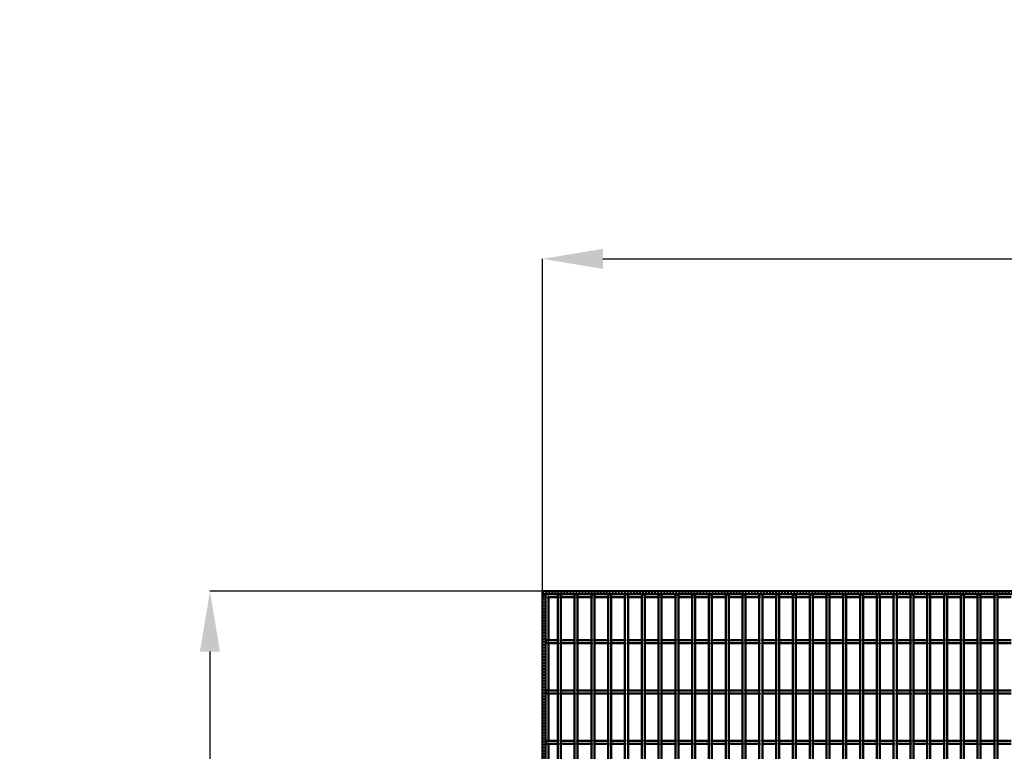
# Model space of a CAD drawing. Header units: millimetres. Extents: x -796 to 511, y -500 to 878.
# Tile 25 of 27: x -796 to -144, y 394 to 878. Entities that reach past the tile are written whole.
import ezdxf

# ---------------------------------------------------------------- set-up
doc = ezdxf.new("R2010")
doc.units = ezdxf.units.MM
doc.linetypes.add('Dashed', pattern=[2, 1, -1])
for name, color, linetype, lineweight in [('2d ConnectionPoints', 7, 'Continuous', 50), ('AM_0', 7, 'Continuous', 50), ('AM_5', 3, 'Continuous', 25), ('AM_9', 6, 'Dashed', 25)]:
    doc.layers.add(name, color=color, linetype=linetype, lineweight=lineweight)
doc.dimstyles.new('ISO-25', dxfattribs={"dimtxt": 2.5, "dimasz": 2.5, "dimexe": 1.25, "dimexo": 0.625, "dimtad": 1, "dimtxsty": 'Standard', "dimcen": 2.5, "dimadec": 0, "dimazin": 0, "dimtfac": 1, "dimtmove": 0, "dimatfit": 3, "dimfxl": 1, "dimarcsym": 0})

# ---------------------------------------------------------------- blocks, each defined once
blk = doc.blocks.new('3_twefc4wqy9pt9drhxivtimesd________0_in_LPP230331121190010003500_4')
at = {"layer": 'AM_0'}
for p, q in [((-439.845, -498), (-439.845, 498)), ((-437.845, 498), (-439.845, 498)), ((-437.845, -498), (-437.845, 498))]:
    blk.add_line(p, q, dxfattribs=at)
blk = doc.blocks.new('4_y2v9lfoh8xv8pfwpkh994w0oa________0_in_LPP230331121190010003500_4')
at = {"layer": 'AM_0'}
for p, q in [((-428.735, -498), (-428.735, 498)), ((-426.735, 498), (-428.735, 498)), ((-426.735, -498), (-426.735, 498))]:
    blk.add_line(p, q, dxfattribs=at)
blk = doc.blocks.new('5_xstwkeu9tbbggo5l43rgbr15n________0_in_LPP230331121190010003500_4')
at = {"layer": 'AM_0'}
for p, q in [((-417.625, -498), (-417.625, 498)), ((-415.625, 498), (-417.625, 498)), ((-415.625, -498), (-415.625, 498))]:
    blk.add_line(p, q, dxfattribs=at)
blk = doc.blocks.new('6_81m2d342fucfhji1vlv71qb2g________0_in_LPP230331121190010003500_4')
at = {"layer": 'AM_0'}
for p, q in [((-406.515, -498), (-406.515, 498)), ((-404.515, 498), (-406.515, 498)), ((-404.515, -498), (-404.515, 498))]:
    blk.add_line(p, q, dxfattribs=at)
blk = doc.blocks.new('7_srmgko8tgmb45jmji1effn18k________0_in_LPP230331121190010003500_4')
at = {"layer": 'AM_0'}
for p, q in [((-395.405, -498), (-395.405, 498)), ((-393.405, 498), (-395.405, 498)), ((-393.405, -498), (-393.405, 498))]:
    blk.add_line(p, q, dxfattribs=at)
blk = doc.blocks.new('8_e5spgnld1ubi8iixzpov5bzbc________0_in_LPP230331121190010003500_4')
at = {"layer": 'AM_0'}
for p, q in [((-384.295, -498), (-384.295, 498)), ((-382.295, 498), (-384.295, 498)), ((-382.295, -498), (-382.295, 498))]:
    blk.add_line(p, q, dxfattribs=at)
blk = doc.blocks.new('9_m7ba1gscdusn1tk2janabauuv________0_in_LPP230331121190010003500_4')
at = {"layer": 'AM_0'}
for p, q in [((-373.185, -498), (-373.185, 498)), ((-371.185, 498), (-373.185, 498)), ((-371.185, -498), (-371.185, 498))]:
    blk.add_line(p, q, dxfattribs=at)
blk = doc.blocks.new('10_p0fua1bbjc71pos6986tp3a4q________0_in_LPP230331121190010003500_4')
at = {"layer": 'AM_0'}
for p, q in [((-362.075, -498), (-362.075, 498)), ((-360.075, 498), (-362.075, 498)), ((-360.075, -498), (-360.075, 498))]:
    blk.add_line(p, q, dxfattribs=at)
blk = doc.blocks.new('11_caj3js1nyfqwdr86md7m94x6o________0_in_LPP230331121190010003500_4')
at = {"layer": 'AM_0'}
for p, q in [((-350.965, -498), (-350.965, 498)), ((-348.965, 498), (-350.965, 498)), ((-348.965, -498), (-348.965, 498))]:
    blk.add_line(p, q, dxfattribs=at)
blk = doc.blocks.new('12_queaogbuah0anxerkaszmd271________0_in_LPP230331121190010003500_4')
at = {"layer": 'AM_0'}
for p, q in [((-339.855, -498), (-339.855, 498)), ((-337.855, 498), (-339.855, 498)), ((-337.855, -498), (-337.855, 498))]:
    blk.add_line(p, q, dxfattribs=at)
blk = doc.blocks.new('13_tvjpty68c7vpq75gbgkeg75sc________0_in_LPP230331121190010003500_4')
at = {"layer": 'AM_0'}
for p, q in [((-328.745, -498), (-328.745, 498)), ((-326.745, 498), (-328.745, 498)), ((-326.745, -498), (-326.745, 498))]:
    blk.add_line(p, q, dxfattribs=at)
blk = doc.blocks.new('14_bwq1hydxvzdm4c4w3hs46k72s________0_in_LPP230331121190010003500_4')
at = {"layer": 'AM_0'}
for p, q in [((-317.635, -498), (-317.635, 498)), ((-315.635, 498), (-317.635, 498)), ((-315.635, -498), (-315.635, 498))]:
    blk.add_line(p, q, dxfattribs=at)
blk = doc.blocks.new('15_mlcw6q6k2vmyfkqtnvxl1a87k________0_in_LPP230331121190010003500_4')
at = {"layer": 'AM_0'}
for p, q in [((-306.525, -498), (-306.525, 498)), ((-304.525, 498), (-306.525, 498)), ((-304.525, -498), (-304.525, 498))]:
    blk.add_line(p, q, dxfattribs=at)
blk = doc.blocks.new('16_3q07gxdqfh2lvdhuzvlqqbhyi________0_in_LPP230331121190010003500_4')
at = {"layer": 'AM_0'}
for p, q in [((-295.415, -498), (-295.415, 498)), ((-293.415, 498), (-295.415, 498)), ((-293.415, -498), (-293.415, 498))]:
    blk.add_line(p, q, dxfattribs=at)
blk = doc.blocks.new('17_qxadaazndtjs6do1dwa03d6dg________0_in_LPP230331121190010003500_4')
at = {"layer": 'AM_0'}
for p, q in [((-284.305, -498), (-284.305, 498)), ((-282.305, 498), (-284.305, 498)), ((-282.305, -498), (-282.305, 498))]:
    blk.add_line(p, q, dxfattribs=at)
blk = doc.blocks.new('18_3f97422re3xqm0ilzw80cul9g________0_in_LPP230331121190010003500_4')
at = {"layer": 'AM_0'}
for p, q in [((-273.195, -498), (-273.195, 498)), ((-271.195, 498), (-273.195, 498)), ((-271.195, -498), (-271.195, 498))]:
    blk.add_line(p, q, dxfattribs=at)
blk = doc.blocks.new('19_ggscyibbq7y3cq2w03pao2r6h________0_in_LPP230331121190010003500_4')
at = {"layer": 'AM_0'}
for p, q in [((-262.085, -498), (-262.085, 498)), ((-260.085, 498), (-262.085, 498)), ((-260.085, -498), (-260.085, 498))]:
    blk.add_line(p, q, dxfattribs=at)
blk = doc.blocks.new('20_e9c6eb1drnjufd5x2s2cmkp8j________0_in_LPP230331121190010003500_4')
at = {"layer": 'AM_0'}
for p, q in [((-250.975, -498), (-250.975, 498)), ((-248.975, 498), (-250.975, 498)), ((-248.975, -498), (-248.975, 498))]:
    blk.add_line(p, q, dxfattribs=at)
blk = doc.blocks.new('21_15lvvqhqw72lfn2its6i39omn________0_in_LPP230331121190010003500_4')
at = {"layer": 'AM_0'}
for p, q in [((-239.865, -498), (-239.865, 498)), ((-237.865, 498), (-239.865, 498)), ((-237.865, -498), (-237.865, 498))]:
    blk.add_line(p, q, dxfattribs=at)
blk = doc.blocks.new('22_p0hh08u5h5kovmb9iafl87s8l________0_in_LPP230331121190010003500_4')
at = {"layer": 'AM_0'}
for p, q in [((-228.755, -498), (-228.755, 498)), ((-226.755, 498), (-228.755, 498)), ((-226.755, -498), (-226.755, 498))]:
    blk.add_line(p, q, dxfattribs=at)
blk = doc.blocks.new('23_cd0v5xd5jghj98dc2fajurpbi________0_in_LPP230331121190010003500_4')
at = {"layer": 'AM_0'}
for p, q in [((-217.645, -498), (-217.645, 498)), ((-215.645, 498), (-217.645, 498)), ((-215.645, -498), (-215.645, 498))]:
    blk.add_line(p, q, dxfattribs=at)
blk = doc.blocks.new('24_xloj4hz2oj0s8e7v3bo2zn3ye________0_in_LPP230331121190010003500_4')
at = {"layer": 'AM_0'}
for p, q in [((-206.535, -498), (-206.535, 498)), ((-204.535, 498), (-206.535, 498)), ((-204.535, -498), (-204.535, 498))]:
    blk.add_line(p, q, dxfattribs=at)
blk = doc.blocks.new('25_u6coqok9zvatpyil9gsfi0z1r________0_in_LPP230331121190010003500_4')
at = {"layer": 'AM_0'}
for p, q in [((-195.425, -498), (-195.425, 498)), ((-193.425, 498), (-195.425, 498)), ((-193.425, -498), (-193.425, 498))]:
    blk.add_line(p, q, dxfattribs=at)
blk = doc.blocks.new('26_lljn95rpvi3fyg548mxn4ed0b________0_in_LPP230331121190010003500_4')
at = {"layer": 'AM_0'}
for p, q in [((-184.315, -498), (-184.315, 498)), ((-182.315, 498), (-184.315, 498)), ((-182.315, -498), (-182.315, 498))]:
    blk.add_line(p, q, dxfattribs=at)
blk = doc.blocks.new('27_uoe8doo2cw6pf0fw1f9d2816v________0_in_LPP230331121190010003500_4')
at = {"layer": 'AM_0'}
for p, q in [((-173.205, -498), (-173.205, 498)), ((-171.205, 498), (-173.205, 498)), ((-171.205, -498), (-171.205, 498))]:
    blk.add_line(p, q, dxfattribs=at)
blk = doc.blocks.new('28_wo4fy5254mpaifmdrznebq7hh________0_in_LPP230331121190010003500_4')
at = {"layer": 'AM_0'}
for p, q in [((-162.095, -498), (-162.095, 498)), ((-160.095, 498), (-162.095, 498)), ((-160.095, -498), (-160.095, 498))]:
    blk.add_line(p, q, dxfattribs=at)
blk = doc.blocks.new('29_nqjy2el4p0qtgwlksfcfove3o________0_in_LPP230331121190010003500_4')
at = {"layer": 'AM_0'}
for p, q in [((-150.985, -498), (-150.985, 498)), ((-148.985, 498), (-150.985, 498)), ((-148.985, -498), (-148.985, 498))]:
    blk.add_line(p, q, dxfattribs=at)
blk = doc.blocks.new('83_cwfj7to0n26dh02wuragcmf8t________0_in_LPP230331121190010003500_4')
at = {"layer": 'AM_0'}
for p, q in [((-450, 500), (450, 500)), ((-450, 498), (-450, 500)), ((-450, 498), (450, 498)), ((-446.05, 496.05), (-439.845, 496.05)), ((-437.845, 496.05), (-428.735, 496.05)), ((-426.735, 496.05), (-417.625, 496.05)), ((-415.625, 496.05), (-406.515, 496.05)), ((-404.515, 496.05), (-395.405, 496.05)), ((-393.405, 496.05), (-384.295, 496.05)), ((-382.295, 496.05), (-373.185, 496.05)), ((-371.185, 496.05), (-362.075, 496.05)), ((-360.075, 496.05), (-350.965, 496.05)), ((-348.965, 496.05), (-339.855, 496.05)), ((-337.855, 496.05), (-328.745, 496.05)), ((-326.745, 496.05), (-317.635, 496.05)), ((-315.635, 496.05), (-306.525, 496.05)), ((-304.525, 496.05), (-295.415, 496.05)), ((-293.415, 496.05), (-284.305, 496.05)), ((-282.305, 496.05), (-273.195, 496.05)), ((-271.195, 496.05), (-262.085, 496.05)), ((-260.085, 496.05), (-250.975, 496.05)), ((-248.975, 496.05), (-239.865, 496.05)), ((-237.865, 496.05), (-228.755, 496.05)), ((-226.755, 496.05), (-217.645, 496.05)), ((-215.645, 496.05), (-206.535, 496.05)), ((-204.535, 496.05), (-195.425, 496.05)), ((-193.425, 496.05), (-184.315, 496.05)), ((-182.315, 496.05), (-173.205, 496.05)), ((-171.205, 496.05), (-162.095, 496.05)), ((-160.095, 496.05), (-150.985, 496.05)), ((-148.985, 496.05), (-139.875, 496.05))]:
    blk.add_line(p, q, dxfattribs=at)
at = {"layer": 'AM_9'}
for p, q in [((-450, 498.922), (450, 498.922)), ((-450, 498.4), (450, 498.4)), ((-450, 496.05), (-446.05, 496.05)), ((-439.845, 496.05), (-437.845, 496.05)), ((-428.735, 496.05), (-426.735, 496.05)), ((-417.625, 496.05), (-415.625, 496.05)), ((-406.515, 496.05), (-404.515, 496.05)), ((-395.405, 496.05), (-393.405, 496.05)), ((-384.295, 496.05), (-382.295, 496.05)), ((-373.185, 496.05), (-371.185, 496.05)), ((-362.075, 496.05), (-360.075, 496.05)), ((-350.965, 496.05), (-348.965, 496.05)), ((-339.855, 496.05), (-337.855, 496.05)), ((-328.745, 496.05), (-326.745, 496.05)), ((-317.635, 496.05), (-315.635, 496.05)), ((-306.525, 496.05), (-304.525, 496.05)), ((-295.415, 496.05), (-293.415, 496.05)), ((-284.305, 496.05), (-282.305, 496.05)), ((-273.195, 496.05), (-271.195, 496.05)), ((-262.085, 496.05), (-260.085, 496.05)), ((-250.975, 496.05), (-248.975, 496.05)), ((-239.865, 496.05), (-237.865, 496.05)), ((-228.755, 496.05), (-226.755, 496.05)), ((-217.645, 496.05), (-215.645, 496.05)), ((-206.535, 496.05), (-204.535, 496.05)), ((-195.425, 496.05), (-193.425, 496.05)), ((-184.315, 496.05), (-182.315, 496.05)), ((-173.205, 496.05), (-171.205, 496.05)), ((-162.095, 496.05), (-160.095, 496.05)), ((-150.985, 496.05), (-148.985, 496.05))]:
    blk.add_line(p, q, dxfattribs=at)
blk = doc.blocks.new('110_hw7w5boun73k84fad2xnbtcem________0_in_LPP230331121190010003500_4')
at = {"layer": 'AM_0'}
for p, q in [((-439.845, 400.96), (-448, 400.96)), ((-448, 400.96), (-448, 398.96)), ((-439.845, 398.96), (-448, 398.96)), ((-439.845, 400.96), (-439.845, 398.96)), ((-428.735, 400.96), (-437.845, 400.96)), ((-437.845, 398.96), (-437.845, 400.96)), ((-428.735, 398.96), (-437.845, 398.96)), ((-428.735, 400.96), (-428.735, 398.96)), ((-417.625, 400.96), (-426.735, 400.96)), ((-426.735, 398.96), (-426.735, 400.96)), ((-417.625, 398.96), (-426.735, 398.96)), ((-417.625, 400.96), (-417.625, 398.96)), ((-406.515, 400.96), (-415.625, 400.96)), ((-415.625, 398.96), (-415.625, 400.96)), ((-406.515, 398.96), (-415.625, 398.96)), ((-406.515, 400.96), (-406.515, 398.96)), ((-395.405, 400.96), (-404.515, 400.96)), ((-404.515, 398.96), (-404.515, 400.96)), ((-395.405, 398.96), (-404.515, 398.96)), ((-395.405, 400.96), (-395.405, 398.96)), ((-384.295, 400.96), (-393.405, 400.96)), ((-393.405, 398.96), (-393.405, 400.96)), ((-384.295, 398.96), (-393.405, 398.96)), ((-384.295, 400.96), (-384.295, 398.96)), ((-373.185, 400.96), (-382.295, 400.96)), ((-382.295, 398.96), (-382.295, 400.96)), ((-373.185, 398.96), (-382.295, 398.96)), ((-373.185, 400.96), (-373.185, 398.96)), ((-362.075, 400.96), (-371.185, 400.96)), ((-371.185, 398.96), (-371.185, 400.96)), ((-362.075, 398.96), (-371.185, 398.96)), ((-362.075, 400.96), (-362.075, 398.96)), ((-350.965, 400.96), (-360.075, 400.96)), ((-360.075, 398.96), (-360.075, 400.96)), ((-350.965, 398.96), (-360.075, 398.96)), ((-350.965, 400.96), (-350.965, 398.96)), ((-339.855, 400.96), (-348.965, 400.96)), ((-348.965, 398.96), (-348.965, 400.96)), ((-339.855, 398.96), (-348.965, 398.96)), ((-339.855, 400.96), (-339.855, 398.96)), ((-328.745, 400.96), (-337.855, 400.96)), ((-337.855, 398.96), (-337.855, 400.96)), ((-328.745, 398.96), (-337.855, 398.96)), ((-328.745, 400.96), (-328.745, 398.96)), ((-317.635, 400.96), (-326.745, 400.96)), ((-326.745, 398.96), (-326.745, 400.96)), ((-317.635, 398.96), (-326.745, 398.96)), ((-317.635, 400.96), (-317.635, 398.96)), ((-306.525, 400.96), (-315.635, 400.96)), ((-315.635, 398.96), (-315.635, 400.96)), ((-306.525, 398.96), (-315.635, 398.96)), ((-306.525, 400.96), (-306.525, 398.96)), ((-295.415, 400.96), (-304.525, 400.96)), ((-304.525, 398.96), (-304.525, 400.96)), ((-295.415, 398.96), (-304.525, 398.96)), ((-295.415, 400.96), (-295.415, 398.96)), ((-284.305, 400.96), (-293.415, 400.96)), ((-293.415, 398.96), (-293.415, 400.96)), ((-284.305, 398.96), (-293.415, 398.96)), ((-284.305, 400.96), (-284.305, 398.96)), ((-273.195, 400.96), (-282.305, 400.96)), ((-282.305, 398.96), (-282.305, 400.96)), ((-273.195, 398.96), (-282.305, 398.96)), ((-273.195, 400.96), (-273.195, 398.96)), ((-262.085, 400.96), (-271.195, 400.96)), ((-271.195, 398.96), (-271.195, 400.96)), ((-262.085, 398.96), (-271.195, 398.96)), ((-262.085, 400.96), (-262.085, 398.96)), ((-250.975, 400.96), (-260.085, 400.96)), ((-260.085, 398.96), (-260.085, 400.96)), ((-250.975, 398.96), (-260.085, 398.96)), ((-250.975, 400.96), (-250.975, 398.96)), ((-239.865, 400.96), (-248.975, 400.96)), ((-248.975, 398.96), (-248.975, 400.96)), ((-239.865, 398.96), (-248.975, 398.96)), ((-239.865, 400.96), (-239.865, 398.96)), ((-228.755, 400.96), (-237.865, 400.96)), ((-237.865, 398.96), (-237.865, 400.96)), ((-228.755, 398.96), (-237.865, 398.96)), ((-228.755, 400.96), (-228.755, 398.96)), ((-217.645, 400.96), (-226.755, 400.96)), ((-226.755, 398.96), (-226.755, 400.96)), ((-217.645, 398.96), (-226.755, 398.96)), ((-217.645, 400.96), (-217.645, 398.96)), ((-206.535, 400.96), (-215.645, 400.96)), ((-215.645, 398.96), (-215.645, 400.96)), ((-206.535, 398.96), (-215.645, 398.96)), ((-206.535, 400.96), (-206.535, 398.96)), ((-195.425, 400.96), (-204.535, 400.96)), ((-204.535, 398.96), (-204.535, 400.96)), ((-195.425, 398.96), (-204.535, 398.96)), ((-195.425, 400.96), (-195.425, 398.96)), ((-184.315, 400.96), (-193.425, 400.96)), ((-193.425, 398.96), (-193.425, 400.96)), ((-184.315, 398.96), (-193.425, 398.96)), ((-184.315, 400.96), (-184.315, 398.96)), ((-173.205, 400.96), (-182.315, 400.96)), ((-182.315, 398.96), (-182.315, 400.96)), ((-173.205, 398.96), (-182.315, 398.96)), ((-173.205, 400.96), (-173.205, 398.96)), ((-162.095, 400.96), (-171.205, 400.96)), ((-171.205, 398.96), (-171.205, 400.96)), ((-162.095, 398.96), (-171.205, 398.96)), ((-162.095, 400.96), (-162.095, 398.96)), ((-150.985, 400.96), (-160.095, 400.96)), ((-160.095, 398.96), (-160.095, 400.96)), ((-150.985, 398.96), (-160.095, 398.96)), ((-150.985, 400.96), (-150.985, 398.96)), ((-139.875, 400.96), (-148.985, 400.96)), ((-148.985, 398.96), (-148.985, 400.96)), ((-139.875, 398.96), (-148.985, 398.96))]:
    blk.add_line(p, q, dxfattribs=at)
at = {"layer": 'AM_9'}
for p, q in [((-437.845, 400.96), (-439.845, 400.96)), ((-439.845, 398.96), (-437.845, 398.96)), ((-426.735, 400.96), (-428.735, 400.96)), ((-428.735, 398.96), (-426.735, 398.96)), ((-415.625, 400.96), (-417.625, 400.96)), ((-417.625, 398.96), (-415.625, 398.96)), ((-404.515, 400.96), (-406.515, 400.96)), ((-406.515, 398.96), (-404.515, 398.96)), ((-393.405, 400.96), (-395.405, 400.96)), ((-395.405, 398.96), (-393.405, 398.96)), ((-382.295, 400.96), (-384.295, 400.96)), ((-384.295, 398.96), (-382.295, 398.96)), ((-371.185, 400.96), (-373.185, 400.96)), ((-373.185, 398.96), (-371.185, 398.96)), ((-360.075, 400.96), (-362.075, 400.96)), ((-362.075, 398.96), (-360.075, 398.96)), ((-348.965, 400.96), (-350.965, 400.96)), ((-350.965, 398.96), (-348.965, 398.96)), ((-337.855, 400.96), (-339.855, 400.96)), ((-339.855, 398.96), (-337.855, 398.96)), ((-326.745, 400.96), (-328.745, 400.96)), ((-328.745, 398.96), (-326.745, 398.96)), ((-315.635, 400.96), (-317.635, 400.96)), ((-317.635, 398.96), (-315.635, 398.96)), ((-304.525, 400.96), (-306.525, 400.96)), ((-306.525, 398.96), (-304.525, 398.96)), ((-293.415, 400.96), (-295.415, 400.96)), ((-295.415, 398.96), (-293.415, 398.96)), ((-282.305, 400.96), (-284.305, 400.96)), ((-284.305, 398.96), (-282.305, 398.96)), ((-271.195, 400.96), (-273.195, 400.96)), ((-273.195, 398.96), (-271.195, 398.96)), ((-260.085, 400.96), (-262.085, 400.96)), ((-262.085, 398.96), (-260.085, 398.96)), ((-248.975, 400.96), (-250.975, 400.96)), ((-250.975, 398.96), (-248.975, 398.96)), ((-237.865, 400.96), (-239.865, 400.96)), ((-239.865, 398.96), (-237.865, 398.96)), ((-226.755, 400.96), (-228.755, 400.96)), ((-228.755, 398.96), (-226.755, 398.96)), ((-215.645, 400.96), (-217.645, 400.96)), ((-217.645, 398.96), (-215.645, 398.96)), ((-204.535, 400.96), (-206.535, 400.96)), ((-206.535, 398.96), (-204.535, 398.96)), ((-193.425, 400.96), (-195.425, 400.96)), ((-195.425, 398.96), (-193.425, 398.96)), ((-182.315, 400.96), (-184.315, 400.96)), ((-184.315, 398.96), (-182.315, 398.96)), ((-171.205, 400.96), (-173.205, 400.96)), ((-173.205, 398.96), (-171.205, 398.96)), ((-160.095, 400.96), (-162.095, 400.96)), ((-162.095, 398.96), (-160.095, 398.96)), ((-148.985, 400.96), (-150.985, 400.96)), ((-150.985, 398.96), (-148.985, 398.96))]:
    blk.add_line(p, q, dxfattribs=at)
blk = doc.blocks.new('111_8kn5ofhfinds9t0mwmju4ng7i________0_in_LPP230331121190010003500_4')
at = {"layer": 'AM_0'}
for p, q in [((-439.845, 434.29), (-448, 434.29)), ((-448, 434.29), (-448, 432.29)), ((-439.845, 432.29), (-448, 432.29)), ((-439.845, 434.29), (-439.845, 432.29)), ((-428.735, 434.29), (-437.845, 434.29)), ((-437.845, 432.29), (-437.845, 434.29)), ((-428.735, 432.29), (-437.845, 432.29)), ((-428.735, 434.29), (-428.735, 432.29)), ((-417.625, 434.29), (-426.735, 434.29)), ((-426.735, 432.29), (-426.735, 434.29)), ((-417.625, 432.29), (-426.735, 432.29)), ((-417.625, 434.29), (-417.625, 432.29)), ((-406.515, 434.29), (-415.625, 434.29)), ((-415.625, 432.29), (-415.625, 434.29)), ((-406.515, 432.29), (-415.625, 432.29)), ((-406.515, 434.29), (-406.515, 432.29)), ((-395.405, 434.29), (-404.515, 434.29)), ((-404.515, 432.29), (-404.515, 434.29)), ((-395.405, 432.29), (-404.515, 432.29)), ((-395.405, 434.29), (-395.405, 432.29)), ((-384.295, 434.29), (-393.405, 434.29)), ((-393.405, 432.29), (-393.405, 434.29)), ((-384.295, 432.29), (-393.405, 432.29)), ((-384.295, 434.29), (-384.295, 432.29)), ((-373.185, 434.29), (-382.295, 434.29)), ((-382.295, 432.29), (-382.295, 434.29)), ((-373.185, 432.29), (-382.295, 432.29)), ((-373.185, 434.29), (-373.185, 432.29)), ((-362.075, 434.29), (-371.185, 434.29)), ((-371.185, 432.29), (-371.185, 434.29)), ((-362.075, 432.29), (-371.185, 432.29)), ((-362.075, 434.29), (-362.075, 432.29)), ((-350.965, 434.29), (-360.075, 434.29)), ((-360.075, 432.29), (-360.075, 434.29)), ((-350.965, 432.29), (-360.075, 432.29)), ((-350.965, 434.29), (-350.965, 432.29)), ((-339.855, 434.29), (-348.965, 434.29)), ((-348.965, 432.29), (-348.965, 434.29)), ((-339.855, 432.29), (-348.965, 432.29)), ((-339.855, 434.29), (-339.855, 432.29)), ((-328.745, 434.29), (-337.855, 434.29)), ((-337.855, 432.29), (-337.855, 434.29)), ((-328.745, 432.29), (-337.855, 432.29)), ((-328.745, 434.29), (-328.745, 432.29)), ((-317.635, 434.29), (-326.745, 434.29)), ((-326.745, 432.29), (-326.745, 434.29)), ((-317.635, 432.29), (-326.745, 432.29)), ((-317.635, 434.29), (-317.635, 432.29)), ((-306.525, 434.29), (-315.635, 434.29)), ((-315.635, 432.29), (-315.635, 434.29)), ((-306.525, 432.29), (-315.635, 432.29)), ((-306.525, 434.29), (-306.525, 432.29)), ((-295.415, 434.29), (-304.525, 434.29)), ((-304.525, 432.29), (-304.525, 434.29)), ((-295.415, 432.29), (-304.525, 432.29)), ((-295.415, 434.29), (-295.415, 432.29)), ((-284.305, 434.29), (-293.415, 434.29)), ((-293.415, 432.29), (-293.415, 434.29)), ((-284.305, 432.29), (-293.415, 432.29)), ((-284.305, 434.29), (-284.305, 432.29)), ((-273.195, 434.29), (-282.305, 434.29)), ((-282.305, 432.29), (-282.305, 434.29)), ((-273.195, 432.29), (-282.305, 432.29)), ((-273.195, 434.29), (-273.195, 432.29)), ((-262.085, 434.29), (-271.195, 434.29)), ((-271.195, 432.29), (-271.195, 434.29)), ((-262.085, 432.29), (-271.195, 432.29)), ((-262.085, 434.29), (-262.085, 432.29)), ((-250.975, 434.29), (-260.085, 434.29)), ((-260.085, 432.29), (-260.085, 434.29)), ((-250.975, 432.29), (-260.085, 432.29)), ((-250.975, 434.29), (-250.975, 432.29)), ((-239.865, 434.29), (-248.975, 434.29)), ((-248.975, 432.29), (-248.975, 434.29)), ((-239.865, 432.29), (-248.975, 432.29)), ((-239.865, 434.29), (-239.865, 432.29)), ((-228.755, 434.29), (-237.865, 434.29)), ((-237.865, 432.29), (-237.865, 434.29)), ((-228.755, 432.29), (-237.865, 432.29)), ((-228.755, 434.29), (-228.755, 432.29)), ((-217.645, 434.29), (-226.755, 434.29)), ((-226.755, 432.29), (-226.755, 434.29)), ((-217.645, 432.29), (-226.755, 432.29)), ((-217.645, 434.29), (-217.645, 432.29)), ((-206.535, 434.29), (-215.645, 434.29)), ((-215.645, 432.29), (-215.645, 434.29)), ((-206.535, 432.29), (-215.645, 432.29)), ((-206.535, 434.29), (-206.535, 432.29)), ((-195.425, 434.29), (-204.535, 434.29)), ((-204.535, 432.29), (-204.535, 434.29)), ((-195.425, 432.29), (-204.535, 432.29)), ((-195.425, 434.29), (-195.425, 432.29)), ((-184.315, 434.29), (-193.425, 434.29)), ((-193.425, 432.29), (-193.425, 434.29)), ((-184.315, 432.29), (-193.425, 432.29)), ((-184.315, 434.29), (-184.315, 432.29)), ((-173.205, 434.29), (-182.315, 434.29)), ((-182.315, 432.29), (-182.315, 434.29)), ((-173.205, 432.29), (-182.315, 432.29)), ((-173.205, 434.29), (-173.205, 432.29)), ((-162.095, 434.29), (-171.205, 434.29)), ((-171.205, 432.29), (-171.205, 434.29)), ((-162.095, 432.29), (-171.205, 432.29)), ((-162.095, 434.29), (-162.095, 432.29)), ((-150.985, 434.29), (-160.095, 434.29)), ((-160.095, 432.29), (-160.095, 434.29)), ((-150.985, 432.29), (-160.095, 432.29)), ((-150.985, 434.29), (-150.985, 432.29)), ((-139.875, 434.29), (-148.985, 434.29)), ((-148.985, 432.29), (-148.985, 434.29)), ((-139.875, 432.29), (-148.985, 432.29))]:
    blk.add_line(p, q, dxfattribs=at)
at = {"layer": 'AM_9'}
for p, q in [((-437.845, 434.29), (-439.845, 434.29)), ((-439.845, 432.29), (-437.845, 432.29)), ((-426.735, 434.29), (-428.735, 434.29)), ((-428.735, 432.29), (-426.735, 432.29)), ((-415.625, 434.29), (-417.625, 434.29)), ((-417.625, 432.29), (-415.625, 432.29)), ((-404.515, 434.29), (-406.515, 434.29)), ((-406.515, 432.29), (-404.515, 432.29)), ((-393.405, 434.29), (-395.405, 434.29)), ((-395.405, 432.29), (-393.405, 432.29)), ((-382.295, 434.29), (-384.295, 434.29)), ((-384.295, 432.29), (-382.295, 432.29)), ((-371.185, 434.29), (-373.185, 434.29)), ((-373.185, 432.29), (-371.185, 432.29)), ((-360.075, 434.29), (-362.075, 434.29)), ((-362.075, 432.29), (-360.075, 432.29)), ((-348.965, 434.29), (-350.965, 434.29)), ((-350.965, 432.29), (-348.965, 432.29)), ((-337.855, 434.29), (-339.855, 434.29)), ((-339.855, 432.29), (-337.855, 432.29)), ((-326.745, 434.29), (-328.745, 434.29)), ((-328.745, 432.29), (-326.745, 432.29)), ((-315.635, 434.29), (-317.635, 434.29)), ((-317.635, 432.29), (-315.635, 432.29)), ((-304.525, 434.29), (-306.525, 434.29)), ((-306.525, 432.29), (-304.525, 432.29)), ((-293.415, 434.29), (-295.415, 434.29)), ((-295.415, 432.29), (-293.415, 432.29)), ((-282.305, 434.29), (-284.305, 434.29)), ((-284.305, 432.29), (-282.305, 432.29)), ((-271.195, 434.29), (-273.195, 434.29)), ((-273.195, 432.29), (-271.195, 432.29)), ((-260.085, 434.29), (-262.085, 434.29)), ((-262.085, 432.29), (-260.085, 432.29)), ((-248.975, 434.29), (-250.975, 434.29)), ((-250.975, 432.29), (-248.975, 432.29)), ((-237.865, 434.29), (-239.865, 434.29)), ((-239.865, 432.29), (-237.865, 432.29)), ((-226.755, 434.29), (-228.755, 434.29)), ((-228.755, 432.29), (-226.755, 432.29)), ((-215.645, 434.29), (-217.645, 434.29)), ((-217.645, 432.29), (-215.645, 432.29)), ((-204.535, 434.29), (-206.535, 434.29)), ((-206.535, 432.29), (-204.535, 432.29)), ((-193.425, 434.29), (-195.425, 434.29)), ((-195.425, 432.29), (-193.425, 432.29)), ((-182.315, 434.29), (-184.315, 434.29)), ((-184.315, 432.29), (-182.315, 432.29)), ((-171.205, 434.29), (-173.205, 434.29)), ((-173.205, 432.29), (-171.205, 432.29)), ((-160.095, 434.29), (-162.095, 434.29)), ((-162.095, 432.29), (-160.095, 432.29)), ((-148.985, 434.29), (-150.985, 434.29)), ((-150.985, 432.29), (-148.985, 432.29))]:
    blk.add_line(p, q, dxfattribs=at)
blk = doc.blocks.new('112_7mxxemp8miejyf29uc7y6roua________0_in_LPP230331121190010003500_4')
at = {"layer": 'AM_0'}
for p, q in [((-439.845, 467.62), (-448, 467.62)), ((-448, 467.62), (-448, 465.62)), ((-439.845, 465.62), (-448, 465.62)), ((-439.845, 467.62), (-439.845, 465.62)), ((-428.735, 467.62), (-437.845, 467.62)), ((-437.845, 465.62), (-437.845, 467.62)), ((-428.735, 465.62), (-437.845, 465.62)), ((-428.735, 467.62), (-428.735, 465.62)), ((-417.625, 467.62), (-426.735, 467.62)), ((-426.735, 465.62), (-426.735, 467.62)), ((-417.625, 465.62), (-426.735, 465.62)), ((-417.625, 467.62), (-417.625, 465.62)), ((-406.515, 467.62), (-415.625, 467.62)), ((-415.625, 465.62), (-415.625, 467.62)), ((-406.515, 465.62), (-415.625, 465.62)), ((-406.515, 467.62), (-406.515, 465.62)), ((-395.405, 467.62), (-404.515, 467.62)), ((-404.515, 465.62), (-404.515, 467.62)), ((-395.405, 465.62), (-404.515, 465.62)), ((-395.405, 467.62), (-395.405, 465.62)), ((-384.295, 467.62), (-393.405, 467.62)), ((-393.405, 465.62), (-393.405, 467.62)), ((-384.295, 465.62), (-393.405, 465.62)), ((-384.295, 467.62), (-384.295, 465.62)), ((-373.185, 467.62), (-382.295, 467.62)), ((-382.295, 465.62), (-382.295, 467.62)), ((-373.185, 465.62), (-382.295, 465.62)), ((-373.185, 467.62), (-373.185, 465.62)), ((-362.075, 467.62), (-371.185, 467.62)), ((-371.185, 465.62), (-371.185, 467.62)), ((-362.075, 465.62), (-371.185, 465.62)), ((-362.075, 467.62), (-362.075, 465.62)), ((-350.965, 467.62), (-360.075, 467.62)), ((-360.075, 465.62), (-360.075, 467.62)), ((-350.965, 465.62), (-360.075, 465.62)), ((-350.965, 467.62), (-350.965, 465.62)), ((-339.855, 467.62), (-348.965, 467.62)), ((-348.965, 465.62), (-348.965, 467.62)), ((-339.855, 465.62), (-348.965, 465.62)), ((-339.855, 467.62), (-339.855, 465.62)), ((-328.745, 467.62), (-337.855, 467.62)), ((-337.855, 465.62), (-337.855, 467.62)), ((-328.745, 465.62), (-337.855, 465.62)), ((-328.745, 467.62), (-328.745, 465.62)), ((-317.635, 467.62), (-326.745, 467.62)), ((-326.745, 465.62), (-326.745, 467.62)), ((-317.635, 465.62), (-326.745, 465.62)), ((-317.635, 467.62), (-317.635, 465.62)), ((-306.525, 467.62), (-315.635, 467.62)), ((-315.635, 465.62), (-315.635, 467.62)), ((-306.525, 465.62), (-315.635, 465.62)), ((-306.525, 467.62), (-306.525, 465.62)), ((-295.415, 467.62), (-304.525, 467.62)), ((-304.525, 465.62), (-304.525, 467.62)), ((-295.415, 465.62), (-304.525, 465.62)), ((-295.415, 467.62), (-295.415, 465.62)), ((-284.305, 467.62), (-293.415, 467.62)), ((-293.415, 465.62), (-293.415, 467.62)), ((-284.305, 465.62), (-293.415, 465.62)), ((-284.305, 467.62), (-284.305, 465.62)), ((-273.195, 467.62), (-282.305, 467.62)), ((-282.305, 465.62), (-282.305, 467.62)), ((-273.195, 465.62), (-282.305, 465.62)), ((-273.195, 467.62), (-273.195, 465.62)), ((-262.085, 467.62), (-271.195, 467.62)), ((-271.195, 465.62), (-271.195, 467.62)), ((-262.085, 465.62), (-271.195, 465.62)), ((-262.085, 467.62), (-262.085, 465.62)), ((-250.975, 467.62), (-260.085, 467.62)), ((-260.085, 465.62), (-260.085, 467.62)), ((-250.975, 465.62), (-260.085, 465.62)), ((-250.975, 467.62), (-250.975, 465.62)), ((-239.865, 467.62), (-248.975, 467.62)), ((-248.975, 465.62), (-248.975, 467.62)), ((-239.865, 465.62), (-248.975, 465.62)), ((-239.865, 467.62), (-239.865, 465.62)), ((-228.755, 467.62), (-237.865, 467.62)), ((-237.865, 465.62), (-237.865, 467.62)), ((-228.755, 465.62), (-237.865, 465.62)), ((-228.755, 467.62), (-228.755, 465.62)), ((-217.645, 467.62), (-226.755, 467.62)), ((-226.755, 465.62), (-226.755, 467.62)), ((-217.645, 465.62), (-226.755, 465.62)), ((-217.645, 467.62), (-217.645, 465.62)), ((-206.535, 467.62), (-215.645, 467.62)), ((-215.645, 465.62), (-215.645, 467.62)), ((-206.535, 465.62), (-215.645, 465.62)), ((-206.535, 467.62), (-206.535, 465.62)), ((-195.425, 467.62), (-204.535, 467.62)), ((-204.535, 465.62), (-204.535, 467.62)), ((-195.425, 465.62), (-204.535, 465.62)), ((-195.425, 467.62), (-195.425, 465.62)), ((-184.315, 467.62), (-193.425, 467.62)), ((-193.425, 465.62), (-193.425, 467.62)), ((-184.315, 465.62), (-193.425, 465.62)), ((-184.315, 467.62), (-184.315, 465.62)), ((-173.205, 467.62), (-182.315, 467.62)), ((-182.315, 465.62), (-182.315, 467.62)), ((-173.205, 465.62), (-182.315, 465.62)), ((-173.205, 467.62), (-173.205, 465.62)), ((-162.095, 467.62), (-171.205, 467.62)), ((-171.205, 465.62), (-171.205, 467.62)), ((-162.095, 465.62), (-171.205, 465.62)), ((-162.095, 467.62), (-162.095, 465.62)), ((-150.985, 467.62), (-160.095, 467.62)), ((-160.095, 465.62), (-160.095, 467.62)), ((-150.985, 465.62), (-160.095, 465.62)), ((-150.985, 467.62), (-150.985, 465.62)), ((-139.875, 467.62), (-148.985, 467.62)), ((-148.985, 465.62), (-148.985, 467.62)), ((-139.875, 465.62), (-148.985, 465.62))]:
    blk.add_line(p, q, dxfattribs=at)
at = {"layer": 'AM_9'}
for p, q in [((-437.845, 467.62), (-439.845, 467.62)), ((-439.845, 465.62), (-437.845, 465.62)), ((-426.735, 467.62), (-428.735, 467.62)), ((-428.735, 465.62), (-426.735, 465.62)), ((-415.625, 467.62), (-417.625, 467.62)), ((-417.625, 465.62), (-415.625, 465.62)), ((-404.515, 467.62), (-406.515, 467.62)), ((-406.515, 465.62), (-404.515, 465.62)), ((-393.405, 467.62), (-395.405, 467.62)), ((-395.405, 465.62), (-393.405, 465.62)), ((-382.295, 467.62), (-384.295, 467.62)), ((-384.295, 465.62), (-382.295, 465.62)), ((-371.185, 467.62), (-373.185, 467.62)), ((-373.185, 465.62), (-371.185, 465.62)), ((-360.075, 467.62), (-362.075, 467.62)), ((-362.075, 465.62), (-360.075, 465.62)), ((-348.965, 467.62), (-350.965, 467.62)), ((-350.965, 465.62), (-348.965, 465.62)), ((-337.855, 467.62), (-339.855, 467.62)), ((-339.855, 465.62), (-337.855, 465.62)), ((-326.745, 467.62), (-328.745, 467.62)), ((-328.745, 465.62), (-326.745, 465.62)), ((-315.635, 467.62), (-317.635, 467.62)), ((-317.635, 465.62), (-315.635, 465.62)), ((-304.525, 467.62), (-306.525, 467.62)), ((-306.525, 465.62), (-304.525, 465.62)), ((-293.415, 467.62), (-295.415, 467.62)), ((-295.415, 465.62), (-293.415, 465.62)), ((-282.305, 467.62), (-284.305, 467.62)), ((-284.305, 465.62), (-282.305, 465.62)), ((-271.195, 467.62), (-273.195, 467.62)), ((-273.195, 465.62), (-271.195, 465.62)), ((-260.085, 467.62), (-262.085, 467.62)), ((-262.085, 465.62), (-260.085, 465.62)), ((-248.975, 467.62), (-250.975, 467.62)), ((-250.975, 465.62), (-248.975, 465.62)), ((-237.865, 467.62), (-239.865, 467.62)), ((-239.865, 465.62), (-237.865, 465.62)), ((-226.755, 467.62), (-228.755, 467.62)), ((-228.755, 465.62), (-226.755, 465.62)), ((-215.645, 467.62), (-217.645, 467.62)), ((-217.645, 465.62), (-215.645, 465.62)), ((-204.535, 467.62), (-206.535, 467.62)), ((-206.535, 465.62), (-204.535, 465.62)), ((-193.425, 467.62), (-195.425, 467.62)), ((-195.425, 465.62), (-193.425, 465.62)), ((-182.315, 467.62), (-184.315, 467.62)), ((-184.315, 465.62), (-182.315, 465.62)), ((-171.205, 467.62), (-173.205, 467.62)), ((-173.205, 465.62), (-171.205, 465.62)), ((-160.095, 467.62), (-162.095, 467.62)), ((-162.095, 465.62), (-160.095, 465.62)), ((-148.985, 467.62), (-150.985, 467.62)), ((-150.985, 465.62), (-148.985, 465.62))]:
    blk.add_line(p, q, dxfattribs=at)
blk = doc.blocks.new('113_7jgbjzo0d328mdkst9uum5qxs________0_in_LPP230331121190010003500_4')
at = {"layer": 'AM_0'}
for p, q in [((-448, 498), (-450, 498)), ((-450, -498), (-450, 498)), ((-448, -498), (-448, 498)), ((-446.05, 467.62), (-446.05, 496.05)), ((-446.05, 434.29), (-446.05, 465.62)), ((-446.05, 400.96), (-446.05, 432.29)), ((-446.05, 367.63), (-446.05, 398.96))]:
    blk.add_line(p, q, dxfattribs=at)
at = {"layer": 'AM_9'}
for p, q in [((-448.99, -498), (-448.99, 498)), ((-448.55, -498), (-448.55, 498)), ((-446.05, 496.05), (-446.05, 498)), ((-446.05, 465.62), (-446.05, 467.62)), ((-446.05, 432.29), (-446.05, 434.29)), ((-446.05, 398.96), (-446.05, 400.96))]:
    blk.add_line(p, q, dxfattribs=at)
blk = doc.blocks.new('*D114')
at = {"layer": 'AM_5', "color": 0, "lineweight": -2}
for p, q in [((-450, 500), (-450, 720)), ((-410, 720), (410, 720)), ((450, 500), (450, 720))]:
    blk.add_line(p, q, dxfattribs=at)
at = {"layer": 'AM_5', "color": 0}
for points in [[(-410, 726.67), (-410, 713.33), (-450, 720)], [(410, 713.33), (410, 726.67), (450, 720)]]:
    blk.add_solid(points, dxfattribs=at)
at = {"layer": 'Defpoints', "color": 0}
for p in [(450, 720), (-450, 500), (450, 500)]:
    blk.add_point(p, dxfattribs=at)
at = {"layer": 'AM_5', "color": 0, "insert": (0, 752.42), "char_height": 40, "attachment_point": 5}
blk.add_mtext('L = 900 mm', dxfattribs=at)
blk = doc.blocks.new('*D116')
at = {"layer": 'AM_5', "color": 0, "lineweight": -2}
for p, q in [((-450, 500), (-670, 500)), ((-670, 460), (-670, 208.94)), ((-670, -460), (-670, -208.94)), ((-450, -500), (-670, -500))]:
    blk.add_line(p, q, dxfattribs=at)
at = {"layer": 'AM_5', "color": 0}
for points in [[(-663.33, 460), (-676.67, 460), (-670, 500)], [(-676.67, -460), (-663.33, -460), (-670, -500)]]:
    blk.add_solid(points, dxfattribs=at)
at = {"layer": 'Defpoints', "color": 0}
for p in [(-450, 500), (-670, -500), (-450, -500)]:
    blk.add_point(p, dxfattribs=at)
at = {"layer": 'AM_5', "color": 0, "insert": (-670, 0), "char_height": 40, "attachment_point": 5, "rotation": 90}
blk.add_mtext('B = 1000 mm', dxfattribs=at)

msp = doc.modelspace()

# ---------------------------------------------------------------- linework, layer by layer
at = {"layer": '2d ConnectionPoints'}
for p in [(-438.845, 498), (-438.845, 498), (-427.735, 498), (-427.735, 498), (-416.625, 498), (-416.625, 498), (-405.515, 498), (-405.515, 498), (-394.405, 498), (-394.405, 498), (-383.295, 498), (-383.295, 498), (-372.185, 498), (-372.185, 498), (-361.075, 498), (-361.075, 498), (-349.965, 498), (-349.965, 498), (-338.855, 498), (-338.855, 498), (-327.745, 498), (-327.745, 498), (-316.635, 498), (-316.635, 498), (-305.525, 498), (-305.525, 498), (-294.415, 498), (-294.415, 498), (-283.305, 498), (-283.305, 498), (-272.195, 498), (-272.195, 498), (-261.085, 498), (-261.085, 498), (-249.975, 498), (-249.975, 498), (-238.865, 498), (-238.865, 498), (-227.755, 498), (-227.755, 498), (-216.645, 498), (-216.645, 498), (-205.535, 498), (-205.535, 498), (-194.425, 498), (-194.425, 498), (-183.315, 498), (-183.315, 498), (-172.205, 498), (-172.205, 498), (-161.095, 498), (-161.095, 498), (-149.985, 498), (-149.985, 498), (-448, 466.62), (-448, 466.62), (-448, 433.29), (-448, 433.29), (-448, 399.96), (-448, 399.96)]:
    msp.add_point(p, dxfattribs=at)

# ---------------------------------------------------------------- block references
for name in ['83_cwfj7to0n26dh02wuragcmf8t________0_in_LPP230331121190010003500_4', '113_7jgbjzo0d328mdkst9uum5qxs________0_in_LPP230331121190010003500_4', '3_twefc4wqy9pt9drhxivtimesd________0_in_LPP230331121190010003500_4', '4_y2v9lfoh8xv8pfwpkh994w0oa________0_in_LPP230331121190010003500_4', '5_xstwkeu9tbbggo5l43rgbr15n________0_in_LPP230331121190010003500_4', '6_81m2d342fucfhji1vlv71qb2g________0_in_LPP230331121190010003500_4', '7_srmgko8tgmb45jmji1effn18k________0_in_LPP230331121190010003500_4', '8_e5spgnld1ubi8iixzpov5bzbc________0_in_LPP230331121190010003500_4', '9_m7ba1gscdusn1tk2janabauuv________0_in_LPP230331121190010003500_4', '10_p0fua1bbjc71pos6986tp3a4q________0_in_LPP230331121190010003500_4', '11_caj3js1nyfqwdr86md7m94x6o________0_in_LPP230331121190010003500_4', '12_queaogbuah0anxerkaszmd271________0_in_LPP230331121190010003500_4', '13_tvjpty68c7vpq75gbgkeg75sc________0_in_LPP230331121190010003500_4', '14_bwq1hydxvzdm4c4w3hs46k72s________0_in_LPP230331121190010003500_4', '15_mlcw6q6k2vmyfkqtnvxl1a87k________0_in_LPP230331121190010003500_4', '16_3q07gxdqfh2lvdhuzvlqqbhyi________0_in_LPP230331121190010003500_4', '17_qxadaazndtjs6do1dwa03d6dg________0_in_LPP230331121190010003500_4', '18_3f97422re3xqm0ilzw80cul9g________0_in_LPP230331121190010003500_4', '19_ggscyibbq7y3cq2w03pao2r6h________0_in_LPP230331121190010003500_4', '20_e9c6eb1drnjufd5x2s2cmkp8j________0_in_LPP230331121190010003500_4', '21_15lvvqhqw72lfn2its6i39omn________0_in_LPP230331121190010003500_4', '22_p0hh08u5h5kovmb9iafl87s8l________0_in_LPP230331121190010003500_4', '23_cd0v5xd5jghj98dc2fajurpbi________0_in_LPP230331121190010003500_4', '24_xloj4hz2oj0s8e7v3bo2zn3ye________0_in_LPP230331121190010003500_4', '25_u6coqok9zvatpyil9gsfi0z1r________0_in_LPP230331121190010003500_4', '26_lljn95rpvi3fyg548mxn4ed0b________0_in_LPP230331121190010003500_4', '27_uoe8doo2cw6pf0fw1f9d2816v________0_in_LPP230331121190010003500_4', '28_wo4fy5254mpaifmdrznebq7hh________0_in_LPP230331121190010003500_4', '29_nqjy2el4p0qtgwlksfcfove3o________0_in_LPP230331121190010003500_4', '112_7mxxemp8miejyf29uc7y6roua________0_in_LPP230331121190010003500_4', '111_8kn5ofhfinds9t0mwmju4ng7i________0_in_LPP230331121190010003500_4', '110_hw7w5boun73k84fad2xnbtcem________0_in_LPP230331121190010003500_4']:
    msp.add_blockref(name, (0, 0))

# ---------------------------------------------------------------- dimensions: what is measured, and where the dimension line sits
at = {"layer": 'AM_5'}
dim = msp.add_linear_dim(base=(450, 720), p1=(-450, 500), p2=(450, 500), text='L = 900 mm', dimstyle='ISO-25', override={"dimtxt": 40, "dimasz": 40, "dimexe": 0, "dimexo": 0, "dimgap": 12}, dxfattribs=at)
dim.commit()
dim.dimension.update_dxf_attribs({"geometry": '*D114', "text_midpoint": (0, 720), "dimtype": 160})
dim = msp.add_linear_dim(base=(-670, -500), p1=(-450, 500), p2=(-450, -500), angle=90, text='B = 1000 mm', dimstyle='ISO-25', override={"dimtxt": 40, "dimasz": 40, "dimexe": 0, "dimexo": 0, "dimgap": 12}, dxfattribs=at)
dim.commit()
dim.dimension.update_dxf_attribs({"geometry": '*D116', "text_midpoint": (-670, 0), "dimtype": 160, "text_rotation": 90})

doc.saveas('drawing.dxf')
